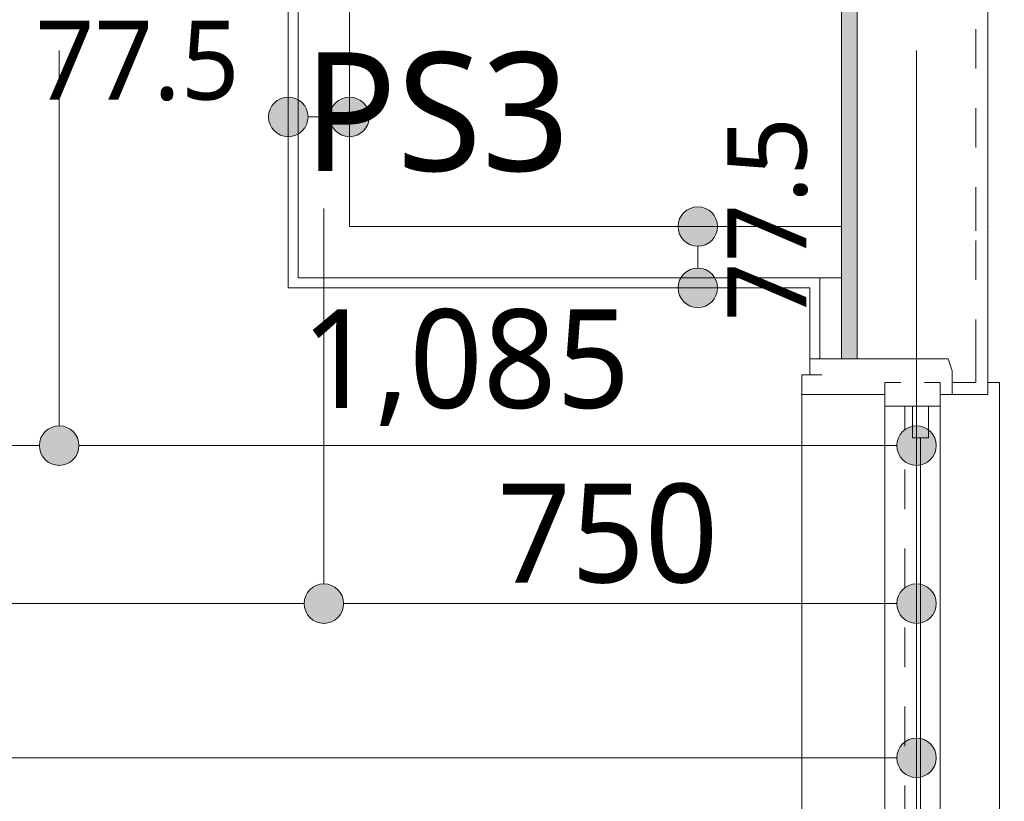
# Model space of a CAD drawing. Header units: millimetres. Extents: x 0 to 841, y 0 to 1188.
# Tile 84 of 98: x 702 to 726, y 956 to 976. Entities that reach past the tile are written whole.
import ezdxf
from ezdxf.xclip import XClip

# ---------------------------------------------------------------- set-up
doc = ezdxf.new("R2010")
doc.units = ezdxf.units.MM
doc.header["$MEASUREMENT"] = 0
doc.header["$XCLIPFRAME"] = 0
for name, pattern in [('Wipeout_Contour', [1000, 0, -1000]), ('通り芯', [19, 15, -2, 0, -2]), ('ＪＷ点線１', [2, 1, -1])]:
    doc.linetypes.add(name, pattern=pattern)
for name, color, linetype, lineweight in [('Archicad窓_ペン_番号__23', 7, 'Continuous', 15), ('壁-躯体_ペン_番号__141', 7, 'Continuous', 15), ('壁-間仕切り_ペン_番号__141', 7, 'Continuous', 15), ('室名.★_ペン_番号__46', 7, 'Continuous', 13), ('寸法_ペン_番号__45', 7, 'Continuous', 13), ('寸法_ペン_番号__46', 7, 'Continuous', 13), ('通り芯_ペン_番号__139', 8, 'Continuous', 5)]:
    doc.layers.add(name, color=color, linetype=linetype, lineweight=lineweight)
for name, color, linetype, lineweight, true_color in [('Archicad窓_ペン_番号__63', 251, 'Continuous', 5, 0x6a6a6a), ('壁-躯体_ペン_番号__161', 251, 'Continuous', 5, 0x6a6a6a), ('壁-躯体_ペン_番号__169', 253, 'Continuous', 5, 0xaaaaaa), ('壁-躯体_ペン_番号__174', 253, 'Continuous', 5, 0xaaaaaa), ('壁-間仕切り_ペン_番号__161', 251, 'Continuous', 5, 0x6a6a6a), ('寸法_ペン_番号__85', 251, 'Continuous', 5, 0x6a6a6a), ('床_ペン_番号__89', 251, 'Continuous', 5, 0x6a6a6a)]:
    doc.layers.add(name, color=color, linetype=linetype, lineweight=lineweight, true_color=true_color)
for name, color, linetype in [('EV.★', 7, 'Continuous'), ('壁-躯体', 7, 'Continuous'), ('壁-間仕切り', 7, 'Continuous'), ('寸法', 7, 'Continuous'), ('床', 7, 'Continuous')]:
    doc.layers.add(name, color=color, linetype=linetype)
doc.styles.add('GENERATED_STYLE_1', font='meiryo.ttc')
pattern_1 = [(45, (488.263, 926.959), (-12.7279, 12.7279), []), (45, (488.008, 927.213), (-12.7279, 12.7279), []), (45, (487.753, 927.468), (-12.7279, 12.7279), [])]

# ---------------------------------------------------------------- blocks, each defined once
blk = doc.blocks.new('*X9')
at = {"layer": '壁-躯体_ペン_番号__174', "linetype": 'Continuous', "lineweight": 5, "true_color": 0xaaaaaa}
blk.add_hatch(color=253, dxfattribs=at).paths.add_polyline_path([(722.763, 969.372), (722.363, 969.234), (722.363, 967.159), (722.763, 967.159)])
blk = doc.blocks.new('*X62')
at = {"layer": '壁-躯体_ペン_番号__174', "linetype": 'Continuous', "lineweight": 5, "true_color": 0xaaaaaa}
blk.add_hatch(color=253, dxfattribs=at).paths.add_polyline_path([(722.763, 970.509), (722.363, 970.509), (722.363, 969.234), (722.763, 969.372)])
blk = doc.blocks.new('*X64')
at = {"layer": '壁-躯体_ペン_番号__174', "linetype": 'Continuous', "lineweight": 5, "true_color": 0xaaaaaa}
blk.add_hatch(color=253, dxfattribs=at).paths.add_polyline_path([(722.363, 976.309), (722.363, 970.509), (722.763, 970.509), (722.763, 976.309)])
blk = doc.blocks.new('図面_6_6', base_point=(598.263, 1001.922))
at = {"layer": 'Archicad窓_ペン_番号__23', "color": 7, "linetype": 'Continuous', "lineweight": 15}
for p, q in [((724.463, 966.559), (724.863, 966.559)), ((724.863, 966.559), (724.863, 965.959)), ((724.563, 965.959), (724.563, 965.159))]:
    blk.add_line(p, q, dxfattribs=at)
at = {"layer": 'Archicad窓_ペン_番号__63', "color": 251, "linetype": 'Continuous', "lineweight": 5, "true_color": 0x6a6a6a}
for p, q in [((726.363, 943.359), (726.363, 966.559)), ((724.863, 943.959), (724.863, 965.959))]:
    blk.add_line(p, q, dxfattribs=at)
at = {"color": 254, "linetype": 'Wipeout_Contour', "lineweight": 0, "ltscale": 4842.351706}
blk.add_wipeout([(725.763, 970.405), (725.763, 967.159), (726.063, 967.159), (726.063, 970.509)], dxfattribs=at).dxf.layer = '壁-躯体'
at = {"color": 254, "linetype": 'Wipeout_Contour', "lineweight": 0, "ltscale": 22881.22973}
blk.add_wipeout([(488.263, 926.959), (582.263, 926.959), (724.263, 926.959), (724.263, 969.859), (709.263, 969.859), (709.263, 976.959), (724.263, 976.959), (724.263, 1021.959), (686.663, 1021.959), (686.663, 1062.859), (655.963, 1062.859), (655.963, 1094.959), (636.763, 1094.959), (636.763, 1078.959), (614.963, 1078.959), (614.963, 1061.059), (582.263, 1061.059), (582.263, 991.959), (488.263, 991.959)], dxfattribs=at).dxf.layer = '床'
at = {"layer": '壁-躯体_ペン_番号__169', "linetype": 'Continuous', "lineweight": 5, "true_color": 0xaaaaaa}
h = blk.add_hatch(dxfattribs=at)
h.set_pattern_fill('コンクリート_構造2_0006', color=253, style=0, pattern_type=2)
h.set_pattern_definition(pattern_1)
h.paths.add_polyline_path([(725.763, 970.405), (725.763, 967.159), (726.063, 967.159), (726.063, 970.509)])
at = {"layer": '寸法', "linetype": 'Continuous', "lineweight": 0, "true_color": 0x000000}
for points in [[(702.063, 964.964), (702.101, 964.773), (702.209, 964.611), (702.371, 964.503), (702.563, 964.464), (702.754, 964.503), (702.916, 964.611), (703.025, 964.773), (703.063, 964.964), (703.025, 965.156), (702.916, 965.318), (702.754, 965.426), (702.563, 965.464), (702.371, 965.426), (702.209, 965.318), (702.101, 965.156)], [(723.763, 964.964), (723.801, 964.773), (723.909, 964.611), (724.071, 964.503), (724.263, 964.464), (724.454, 964.503), (724.616, 964.611), (724.725, 964.773), (724.763, 964.964), (724.725, 965.156), (724.616, 965.318), (724.454, 965.426), (724.263, 965.464), (724.071, 965.426), (723.909, 965.318), (723.801, 965.156)], [(708.763, 960.964), (708.801, 960.773), (708.909, 960.611), (709.071, 960.503), (709.263, 960.464), (709.454, 960.503), (709.616, 960.611), (709.725, 960.773), (709.763, 960.964), (709.725, 961.156), (709.616, 961.318), (709.454, 961.426), (709.263, 961.464), (709.071, 961.426), (708.909, 961.318), (708.801, 961.156)], [(723.763, 960.964), (723.801, 960.773), (723.909, 960.611), (724.071, 960.503), (724.263, 960.464), (724.454, 960.503), (724.616, 960.611), (724.725, 960.773), (724.763, 960.964), (724.725, 961.156), (724.616, 961.318), (724.454, 961.426), (724.263, 961.464), (724.071, 961.426), (723.909, 961.318), (723.801, 961.156)], [(723.763, 957.062), (723.801, 956.87), (723.909, 956.708), (724.071, 956.6), (724.263, 956.562), (724.454, 956.6), (724.616, 956.708), (724.725, 956.87), (724.763, 957.062), (724.725, 957.253), (724.616, 957.415), (724.454, 957.524), (724.263, 957.562), (724.071, 957.524), (723.909, 957.415), (723.801, 957.253)]]:
    blk.add_hatch(color=18, dxfattribs=at).paths.add_polyline_path(points)
at = {"layer": 'Archicad窓_ペン_番号__23', "color": 7, "linetype": 'Continuous', "lineweight": 15}
for p, q in [((721.363, 966.259), (721.363, 966.759)), ((721.363, 966.759), (721.863, 966.759)), ((723.463, 965.959), (723.463, 966.559)), ((723.463, 966.559), (723.863, 966.559)), ((723.463, 966.259), (721.363, 966.259)), ((724.863, 965.959), (723.463, 965.959)), ((724.163, 965.159), (724.163, 965.959)), ((724.163, 965.959), (724.563, 965.959)), ((724.563, 965.159), (724.163, 965.159)), ((724.363, 965.159), (724.363, 955.359))]:
    blk.add_line(p, q, dxfattribs=at)
at = {"layer": 'Archicad窓_ペン_番号__63', "color": 251, "linetype": 'Continuous', "lineweight": 5, "true_color": 0x6a6a6a}
for p, q in [((721.363, 943.159), (721.363, 966.759)), ((721.363, 966.759), (721.563, 966.759)), ((723.463, 943.959), (723.463, 965.959))]:
    blk.add_line(p, q, dxfattribs=at)
at = {"layer": 'Archicad窓_ペン_番号__63', "color": 251, "linetype": 'ＪＷ点線１', "lineweight": 5, "true_color": 0x6a6a6a}
blk.add_line((723.963, 955.359), (723.963, 965.959), dxfattribs=at)
at = {"layer": '壁-間仕切り_ペン_番号__141', "color": 7, "linetype": 'Continuous', "lineweight": 15}
blk.add_point((726.063, 970.509), dxfattribs=at)
at = {"layer": '寸法_ペン_番号__45', "color": 7, "linetype": 'Continuous', "lineweight": 13}
for centre in [(702.563, 964.964), (724.263, 964.964), (709.263, 960.964), (724.263, 960.964), (724.263, 957.062)]:
    blk.add_circle(centre, 0.5, dxfattribs=at)
at = {"layer": '寸法_ペン_番号__85', "color": 251, "linetype": 'Continuous', "lineweight": 5, "true_color": 0x6a6a6a}
for p, q in [((702.563, 965.464), (702.563, 974.964)), ((672.063, 964.964), (702.063, 964.964)), ((703.063, 964.964), (723.763, 964.964)), ((666.963, 960.964), (708.763, 960.964)), ((709.763, 960.964), (723.763, 960.964)), ((666.963, 957.062), (723.763, 957.062))]:
    blk.add_line(p, q, dxfattribs=at)
for p in [(702.563, 964.464), (724.263, 964.464), (709.263, 960.464), (724.263, 960.464), (724.263, 956.562)]:
    blk.add_point(p, dxfattribs=at)
at = {"layer": '床_ペン_番号__89', "color": 251, "linetype": 'Continuous', "lineweight": 5, "true_color": 0x6a6a6a, "flags": 128}
blk.add_lwpolyline([(488.263, 926.959), (582.263, 926.959), (724.263, 926.959), (724.263, 969.859), (709.263, 969.859), (709.263, 976.959), (724.263, 976.959), (724.263, 1021.959), (686.663, 1021.959), (686.663, 1062.859), (655.963, 1062.859), (655.963, 1094.959), (636.763, 1094.959), (636.763, 1078.959), (614.963, 1078.959), (614.963, 1061.059), (582.263, 1061.059), (582.263, 991.959), (488.263, 991.959)], close=True, dxfattribs=at)
at = {"layer": '寸法_ペン_番号__46', "color": 7, "linetype": 'Continuous', "lineweight": 13, "attachment_point": 7, "style": 'GENERATED_STYLE_1'}
for s, insert, char_height, width in [('\\A1;{\\pql;\\fMeiryo|b0|i0|c128|p0;\\W1.000000;77.5}', (701.963, 973.684), 2, 5.89974), ('\\A1;{\\pql;\\fMeiryo|b0|i0|c128|p0;\\W1.000000;1,085}', (708.69, 965.464), 2.5, 9.445), ('\\A1;{\\pql;\\fMeiryo|b0|i0|c128|p0;\\W1.000000;750}', (713.657, 961.464), 2.5, 6.21095)]:
    blk.add_mtext(s, dxfattribs=dict(at, insert=insert, char_height=char_height, width=width))
at = {"color": 254, "linetype": 'Wipeout_Contour', "lineweight": 0, "ltscale": 3626.236922}
blk.add_wipeout([(721.813, 969.045), (722.288, 969.209), (721.813, 969.209)], dxfattribs=at).dxf.layer = '壁-躯体'
at = {"color": 254, "linetype": 'Wipeout_Contour', "lineweight": 0, "ltscale": 3602.073208}
blk.add_wipeout([(708.613, 969.209), (708.363, 969.209), (708.363, 968.959)], dxfattribs=at).dxf.layer = '壁-間仕切り'
at = {"color": 254, "linetype": 'Wipeout_Contour', "lineweight": 0, "ltscale": 4829.858141}
blk.add_wipeout([(721.563, 968.959), (721.563, 967.159), (721.813, 967.159), (721.813, 968.959)], dxfattribs=at).dxf.layer = '壁-躯体'
at = {"color": 254, "linetype": 'Wipeout_Contour', "lineweight": 0, "ltscale": 3605.436174}
blk.add_wipeout([(708.613, 970.509), (708.613, 969.209), (709.913, 970.509)], dxfattribs=at).dxf.layer = '壁-間仕切り'
at = {"layer": '壁-躯体_ペン_番号__141', "color": 7, "linetype": 'Continuous', "lineweight": 15}
blk.add_line((721.563, 967.159), (721.563, 966.759), dxfattribs=at)
at = {"layer": '壁-躯体_ペン_番号__141', "color": 7, "linetype": 'Continuous', "lineweight": 15, "flags": 128}
blk.add_lwpolyline([(721.563, 968.959), (721.563, 967.159)], dxfattribs=at)
at = {"color": 254, "linetype": 'Wipeout_Contour', "lineweight": 0, "ltscale": 6039.948385}
blk.add_wipeout([(722.288, 969.209), (721.813, 969.045), (721.813, 967.159), (722.363, 967.159), (722.363, 969.209)], dxfattribs=at).dxf.layer = '壁-躯体'
at = {"color": 254, "linetype": 'Wipeout_Contour', "lineweight": 0, "ltscale": 3600.621484}
blk.add_wipeout([(708.363, 968.959), (708.613, 968.959), (708.613, 969.209)], dxfattribs=at).dxf.layer = '壁-間仕切り'
at = {"layer": '壁-躯体_ペン_番号__161', "color": 251, "linetype": 'Continuous', "lineweight": 5, "true_color": 0x6a6a6a}
for p, q in [((721.813, 968.959), (721.813, 969.045)), ((721.813, 968.959), (721.813, 967.159)), ((721.813, 967.159), (721.563, 967.159))]:
    blk.add_line(p, q, dxfattribs=at)
at = {"layer": '壁-間仕切り_ペン_番号__141', "color": 7, "linetype": 'Continuous', "lineweight": 15, "flags": 128}
blk.add_lwpolyline([(708.363, 968.959), (708.363, 969.209)], dxfattribs=at)
at = {"layer": '壁-間仕切り_ペン_番号__161', "color": 251, "linetype": 'Continuous', "lineweight": 5, "true_color": 0x6a6a6a}
blk.add_line((721.813, 969.209), (721.813, 969.045), dxfattribs=at)
at = {"color": 254, "linetype": 'Wipeout_Contour', "lineweight": 0, "ltscale": 4832.453087}
blk.add_wipeout([(722.763, 969.372), (722.363, 969.234), (722.363, 967.159), (722.763, 967.159)], dxfattribs=at).dxf.layer = '壁-躯体'
at = {"layer": '壁-躯体_ペン_番号__161', "color": 251, "linetype": 'Continuous', "lineweight": 5, "true_color": 0x6a6a6a}
for p, q in [((722.363, 969.209), (722.288, 969.209)), ((722.363, 969.209), (722.363, 969.234)), ((722.363, 969.209), (722.363, 967.159)), ((722.363, 967.159), (721.813, 967.159))]:
    blk.add_line(p, q, dxfattribs=at)
at = {"layer": '壁-間仕切り_ペン_番号__161', "color": 251, "linetype": 'Continuous', "lineweight": 5, "true_color": 0x6a6a6a}
blk.add_line((722.288, 969.209), (721.813, 969.209), dxfattribs=at)
at = {"layer": 'EV.★', "color": 7, "linetype": 'Continuous', "lineweight": 5}
blk.add_blockref('*X9', (0, 0), dxfattribs=at)
at = {"color": 254, "linetype": 'Wipeout_Contour', "lineweight": 0, "ltscale": 3624.003021}
blk.add_wipeout([(721.813, 969.045), (721.563, 968.959), (721.813, 968.959)], dxfattribs=at).dxf.layer = '壁-間仕切り'
at = {"color": 254, "linetype": 'Wipeout_Contour', "lineweight": 0, "ltscale": 4837.257133}
blk.add_wipeout([(722.763, 969.372), (722.763, 967.159), (725.763, 967.159), (725.763, 970.405)], dxfattribs=at).dxf.layer = '壁-躯体'
at = {"color": 254, "linetype": 'Wipeout_Contour', "lineweight": 0, "ltscale": 4817.46431}
blk.add_wipeout([(708.613, 968.959), (721.563, 968.959), (721.563, 969.209), (708.613, 969.209)], dxfattribs=at).dxf.layer = '壁-間仕切り'
at = {"color": 254, "linetype": 'Wipeout_Contour', "lineweight": 0, "ltscale": 3625.646706}
blk.add_wipeout([(722.363, 969.209), (722.363, 969.234), (722.288, 969.209)], dxfattribs=at).dxf.layer = '壁-間仕切り'
at = {"layer": '壁-躯体_ペン_番号__169', "linetype": 'Continuous', "lineweight": 5, "true_color": 0xaaaaaa}
h = blk.add_hatch(dxfattribs=at)
h.set_pattern_fill('コンクリート_構造2_0006', color=253, style=0, pattern_type=2)
h.set_pattern_definition(pattern_1)
h.paths.add_polyline_path([(722.763, 969.372), (722.763, 967.159), (725.763, 967.159), (725.763, 970.405)])
at = {"layer": '壁-躯体_ペン_番号__141', "color": 7, "linetype": 'Continuous', "lineweight": 15}
blk.add_line((722.763, 969.372), (722.763, 967.159), dxfattribs=at)
at = {"layer": '壁-躯体_ペン_番号__161', "color": 251, "linetype": 'Continuous', "lineweight": 5, "true_color": 0x6a6a6a}
blk.add_line((722.763, 967.159), (722.363, 967.159), dxfattribs=at)
at = {"layer": '寸法_ペン_番号__85', "color": 251, "linetype": 'Continuous', "lineweight": 5, "true_color": 0x6a6a6a}
blk.add_line((724.263, 957.562), (724.263, 967.062), dxfattribs=at)
at = {"color": 254, "linetype": 'Wipeout_Contour', "lineweight": 0, "ltscale": 3603.756738}
blk.add_wipeout([(709.913, 970.509), (708.613, 969.209), (709.913, 969.209)], dxfattribs=at).dxf.layer = '壁-間仕切り'
at = {"color": 254, "linetype": 'Wipeout_Contour', "lineweight": 0, "ltscale": 4833.491376}
blk.add_wipeout([(721.563, 969.209), (721.563, 968.959), (721.813, 969.045), (721.813, 969.209)], dxfattribs=at).dxf.layer = '壁-間仕切り'
at = {"layer": '壁-躯体_ペン_番号__161', "color": 251, "linetype": 'Continuous', "lineweight": 5, "true_color": 0x6a6a6a}
blk.add_line((721.813, 968.959), (721.813, 969.045), dxfattribs=at)
at = {"layer": '壁-間仕切り_ペン_番号__141', "color": 7, "linetype": 'Continuous', "lineweight": 15, "flags": 128}
blk.add_lwpolyline([(708.363, 968.959), (721.563, 968.959)], dxfattribs=at)
at = {"layer": '壁-間仕切り_ペン_番号__161', "color": 251, "linetype": 'Continuous', "lineweight": 5, "true_color": 0x6a6a6a}
blk.add_line((708.613, 970.509), (708.613, 969.209), dxfattribs=at)
at = {"color": 254, "linetype": 'Wipeout_Contour', "lineweight": 0, "ltscale": 7251.881259}
blk.add_wipeout([(725.163, 966.559), (725.163, 966.259), (726.063, 966.259), (726.063, 967.159), (725.763, 967.159), (725.763, 966.559)], dxfattribs=at).dxf.layer = '壁-躯体'
at = {"color": 254, "linetype": 'Wipeout_Contour', "lineweight": 0, "ltscale": 6030.534977}
blk.add_wipeout([(722.363, 970.509), (709.913, 970.509), (709.913, 969.209), (722.288, 969.209), (722.363, 969.234)], dxfattribs=at).dxf.layer = '壁-間仕切り'
at = {"layer": '壁-躯体_ペン_番号__169', "linetype": 'Continuous', "lineweight": 5, "true_color": 0xaaaaaa}
h = blk.add_hatch(dxfattribs=at)
h.set_pattern_fill('コンクリート_構造2_0006', color=253, style=0, pattern_type=2)
h.set_pattern_definition(pattern_1)
h.paths.add_polyline_path([(725.163, 966.559), (725.163, 966.259), (726.063, 966.259), (726.063, 967.159), (725.763, 967.159), (725.763, 966.559)])
at = {"layer": '寸法', "linetype": 'Continuous', "lineweight": 0, "true_color": 0x000000}
for points in [[(718.226, 970.509), (718.264, 970.317), (718.372, 970.155), (718.534, 970.047), (718.726, 970.009), (718.917, 970.047), (719.079, 970.155), (719.188, 970.317), (719.226, 970.509), (719.188, 970.7), (719.079, 970.862), (718.917, 970.971), (718.726, 971.009), (718.534, 970.971), (718.372, 970.862), (718.264, 970.7)], [(718.226, 968.959), (718.264, 968.767), (718.372, 968.605), (718.534, 968.497), (718.726, 968.459), (718.917, 968.497), (719.079, 968.605), (719.188, 968.767), (719.226, 968.959), (719.188, 969.15), (719.079, 969.312), (718.917, 969.421), (718.726, 969.459), (718.534, 969.421), (718.372, 969.312), (718.264, 969.15)]]:
    blk.add_hatch(color=18, dxfattribs=at).paths.add_polyline_path(points)
at = {"layer": 'Archicad窓_ペン_番号__23', "color": 7, "linetype": 'Continuous', "lineweight": 15}
blk.add_line((725.163, 966.259), (724.863, 966.259), dxfattribs=at)
at = {"layer": 'Archicad窓_ペン_番号__63', "color": 251, "linetype": 'Continuous', "lineweight": 5, "true_color": 0x6a6a6a}
blk.add_line((726.363, 966.559), (726.063, 966.559), dxfattribs=at)
at = {"layer": '壁-躯体_ペン_番号__141', "color": 7, "linetype": 'Continuous', "lineweight": 15}
for p, q in [((726.063, 967.159), (726.063, 966.259)), ((726.063, 966.259), (725.163, 966.259))]:
    blk.add_line(p, q, dxfattribs=at)
at = {"layer": '壁-躯体_ペン_番号__141', "color": 7, "linetype": 'Continuous', "lineweight": 15, "flags": 128}
blk.add_lwpolyline([(726.063, 967.159), (726.063, 970.509)], dxfattribs=at)
at = {"layer": '壁-躯体_ペン_番号__161', "color": 251, "linetype": 'Continuous', "lineweight": 5, "true_color": 0x6a6a6a}
for q in [(722.288, 969.209), (722.363, 969.234)]:
    blk.add_line((722.363, 969.209), q, dxfattribs=at)
at = {"layer": '壁-間仕切り_ペン_番号__161', "color": 251, "linetype": 'Continuous', "lineweight": 5, "true_color": 0x6a6a6a}
for p, q in [((722.363, 970.509), (722.363, 969.234)), ((708.613, 969.209), (709.913, 969.209)), ((709.913, 969.209), (721.813, 969.209)), ((721.813, 969.209), (721.813, 969.045)), ((722.288, 969.209), (721.813, 969.209))]:
    blk.add_line(p, q, dxfattribs=at)
at = {"layer": '壁-間仕切り_ペン_番号__161', "color": 251, "linetype": 'Continuous', "lineweight": 5, "true_color": 0x6a6a6a, "flags": 128}
blk.add_lwpolyline([(722.363, 970.509), (709.913, 970.509)], dxfattribs=at)
at = {"layer": '寸法_ペン_番号__45', "color": 7, "linetype": 'Continuous', "lineweight": 13}
for centre in [(718.726, 970.509), (718.726, 968.959)]:
    blk.add_circle(centre, 0.5, dxfattribs=at)
at = {"layer": '寸法_ペン_番号__85', "color": 251, "linetype": 'Continuous', "lineweight": 5, "true_color": 0x6a6a6a}
blk.add_line((718.726, 969.459), (718.726, 970.009), dxfattribs=at)
at = {"layer": '寸法_ペン_番号__46', "color": 7, "linetype": 'Continuous', "lineweight": 13, "insert": (721.516, 968.114), "char_height": 2, "width": 5.89974, "attachment_point": 7, "rotation": 90, "style": 'GENERATED_STYLE_1'}
blk.add_mtext('\\A1;{\\pql;\\fMeiryo|b0|i0|c128|p0;\\W1.000000;77.5}', dxfattribs=at)
at = {"color": 254, "linetype": 'Wipeout_Contour', "lineweight": 0, "ltscale": 4837.960839}
blk.add_wipeout([(722.763, 970.509), (722.363, 970.509), (722.363, 969.234), (722.763, 969.372)], dxfattribs=at).dxf.layer = '壁-躯体'
at = {"color": 254, "linetype": 'Wipeout_Contour', "lineweight": 0, "ltscale": 6043.711204}
blk.add_wipeout([(725.763, 967.159), (725.063, 967.159), (725.163, 966.859), (725.163, 966.559), (725.763, 966.559)], dxfattribs=at).dxf.layer = '壁-躯体'
at = {"color": 254, "linetype": 'Wipeout_Contour', "lineweight": 0, "ltscale": 4813.298779}
blk.add_wipeout([(708.363, 976.059), (708.363, 969.209), (708.613, 969.209), (708.613, 976.099)], dxfattribs=at).dxf.layer = '壁-間仕切り'
at = {"layer": '壁-躯体_ペン_番号__169', "linetype": 'Continuous', "lineweight": 5, "true_color": 0xaaaaaa}
h = blk.add_hatch(dxfattribs=at)
h.set_pattern_fill('コンクリート_構造2_0006', color=253, style=0, pattern_type=2)
h.set_pattern_definition(pattern_1)
h.paths.add_polyline_path([(725.763, 967.159), (725.063, 967.159), (725.163, 966.859), (725.163, 966.559), (725.763, 966.559)])
at = {"layer": '壁-躯体_ペン_番号__141', "color": 7, "linetype": 'ＪＷ点線１', "lineweight": 15}
for p, q in [((725.763, 967.159), (725.763, 970.405)), ((725.763, 967.159), (725.763, 966.559)), ((725.763, 966.559), (725.163, 966.559))]:
    blk.add_line(p, q, dxfattribs=at)
at = {"layer": '壁-躯体_ペン_番号__141', "color": 7, "linetype": 'Continuous', "lineweight": 15}
for p, q in [((725.063, 967.159), (722.763, 967.159)), ((725.163, 966.859), (725.063, 967.159)), ((725.163, 966.559), (725.163, 966.859)), ((725.163, 966.259), (725.163, 966.559))]:
    blk.add_line(p, q, dxfattribs=at)
at = {"layer": '壁-間仕切り_ペン_番号__141', "color": 7, "linetype": 'Continuous', "lineweight": 15, "flags": 128}
blk.add_lwpolyline([(708.363, 976.059), (708.363, 969.209)], dxfattribs=at)
at = {"layer": 'EV.★', "color": 7, "linetype": 'Continuous', "lineweight": 5}
blk.add_blockref('*X62', (0, 0), dxfattribs=at)
at = {"color": 254, "linetype": 'Wipeout_Contour', "lineweight": 0, "ltscale": 4817.401537}
blk.add_wipeout([(709.913, 970.509), (709.913, 976.309), (708.613, 976.099), (708.613, 970.509)], dxfattribs=at).dxf.layer = '壁-間仕切り'
at = {"layer": '寸法', "linetype": 'Continuous', "lineweight": 0, "true_color": 0x000000}
for points in [[(707.863, 973.284), (707.901, 973.092), (708.009, 972.93), (708.171, 972.822), (708.363, 972.784), (708.554, 972.822), (708.716, 972.93), (708.825, 973.092), (708.863, 973.284), (708.825, 973.475), (708.716, 973.637), (708.554, 973.746), (708.363, 973.784), (708.171, 973.746), (708.009, 973.637), (707.901, 973.475)], [(709.413, 973.284), (709.451, 973.092), (709.559, 972.93), (709.721, 972.822), (709.913, 972.784), (710.104, 972.822), (710.266, 972.93), (710.375, 973.092), (710.413, 973.284), (710.375, 973.475), (710.266, 973.637), (710.104, 973.746), (709.913, 973.784), (709.721, 973.746), (709.559, 973.637), (709.451, 973.475)]]:
    blk.add_hatch(color=18, dxfattribs=at).paths.add_polyline_path(points)
at = {"layer": '壁-間仕切り_ペン_番号__161', "color": 251, "linetype": 'Continuous', "lineweight": 5, "true_color": 0x6a6a6a}
for p, q in [((708.613, 976.099), (708.613, 970.509)), ((708.613, 970.509), (708.613, 969.209))]:
    blk.add_line(p, q, dxfattribs=at)
at = {"layer": '壁-間仕切り_ペン_番号__161', "color": 251, "linetype": 'Continuous', "lineweight": 5, "true_color": 0x6a6a6a, "flags": 128}
blk.add_lwpolyline([(709.913, 970.509), (709.913, 976.309)], dxfattribs=at)
at = {"layer": '寸法_ペン_番号__45', "color": 7, "linetype": 'Continuous', "lineweight": 13}
for centre in [(708.363, 973.284), (709.913, 973.284)]:
    blk.add_circle(centre, 0.5, dxfattribs=at)
at = {"layer": '寸法_ペン_番号__85', "color": 251, "linetype": 'Continuous', "lineweight": 5, "true_color": 0x6a6a6a}
for p, q in [((708.863, 973.284), (709.413, 973.284)), ((709.263, 961.464), (709.263, 970.964))]:
    blk.add_line(p, q, dxfattribs=at)
at = {"layer": '室名.★_ペン_番号__46', "color": 7, "linetype": 'Continuous', "lineweight": 13, "insert": (692.745, 1001.871), "char_height": 3, "attachment_point": 2, "style": 'GENERATED_STYLE_1'}
blk.add_mtext('\\A1;{\\pqc;\\pt0,920;\\fMeiryo|b0|i0|c128|p0;\\W1.000000;キッチン\\fMeiryo|b0|i0|c128|p0;\\W1.000000;\\A1{\\H.66x;\\S^  ;}\\fMeiryo|b0|i0|c128|p0;\\W1.000000;\\fMeiryo|b0|i0|c128|p0;\\W1.000000;\\A1{\\H.66x;\\S^  ;}\\fMeiryo|b0|i0|c128|p0;\\W1.000000;\\fMeiryo|b0|i0|c128|p0;\\W1.000000;\\fMeiryo|b0|i0|c128|p0;\\W1.000000;\\fMeiryo|b0|i0|c128|p0;\\W1.000000;\\fMeiryo|b0|i0|c128|p0;\\W1.000000;\\fMeiryo|b0|i0|c128|p0;\\W1.000000;\\fMeiryo|b0|i0|c128|p0;\\W1.000000;\\A1{\\H.66x;\\S^  ;}\\fMeiryo|b0|i0|c128|p0;\\W1.000000;\\fMeiryo|b0|i0|c128|p0;\\W1.000000;\\A1{\\H.66x;\\S^  ;}\\fMeiryo|b0|i0|c128|p0;\\W1.000000;\\fMeiryo|b0|i0|c128|p0;\\W1.000000;\\fMeiryo|b0|i0|c128|p0;\\W1.000000;\\fMeiryo|b0|i0|c128|p0;\\W1.000000;\\fMeiryo|b0|i0|c128|p0;\\W1.000000;\\fMeiryo|b0|i0|c128|p0;\\W1.000000;\\fMeiryo|b0|i0|c128|p0;\\W1.000000;\\A1{\\H.66x;\\S^  ;}\\fMeiryo|b0|i0|c128|p0;\\W1.000000;\\fMeiryo|b0|i0|c128|p0;\\W1.000000;\\A1{\\H.66x;\\S^  ;}\\fMeiryo|b0|i0|c128|p0;\\W1.000000;\\fMeiryo|b0|i0|c128|p0;\\W1.000000;\\fMeiryo|b0|i0|c128|p0;\\W1.000000;\\fMeiryo|b0|i0|c128|p0;\\W1.000000;\\fMeiryo|b0|i0|c128|p0;\\W1.000000;\\fMeiryo|b0|i0|c128|p0;\\W1.000000;\\fMeiryo|b0|i0|c128|p0;\\W1.000000;\\A1{\\H.66x;\\S^  ;}\\fMeiryo|b0|i0|c128|p0;\\W1.000000;\\fMeiryo|b0|i0|c128|p0;\\W1.000000;\\A1{\\H.66x;\\S^  ;}\\fMeiryo|b0|i0|c128|p0;\\W1.000000;\\fMeiryo|b0|i0|c128|p0;\\W1.000000;\\fMeiryo|b0|i0|c128|p0;\\W1.000000;\\fMeiryo|b0|i0|c128|p0;\\W1.000000;\\fMeiryo|b0|i0|c128|p0;\\W1.000000;\\fMeiryo|b0|i0|c128|p0;\\W1.000000;\\fMeiryo|b0|i0|c128|p0;\\W1.000000;\\A1{\\H.66x;\\S^  ;}\\fMeiryo|b0|i0|c128|p0;\\W1.000000;\\fMeiryo|b0|i0|c128|p0;\\W1.000000;\\A1{\\H.66x;\\S^  ;}\\fMeiryo|b0|i0|c128|p0;\\W1.000000;\\fMeiryo|b0|i0|c128|p0;\\W1.000000;\\fMeiryo|b0|i0|c128|p0;\\W1.000000;\\fMeiryo|b0|i0|c128|p0;\\W1.000000;\\fMeiryo|b0|i0|c128|p0;\\W1.000000;\\fMeiryo|b0|i0|c128|p0;\\W1.000000;\\fMeiryo|b0|i0|c128|p0;\\W1.000000;\\fMeiryo|b0|i0|c128|p0;\\W1.000000;}', dxfattribs=at)
at = {"color": 254, "linetype": 'Wipeout_Contour', "lineweight": 0, "ltscale": 4843.608068}
blk.add_wipeout([(725.763, 970.509), (722.763, 970.509), (722.763, 969.372), (725.763, 970.405)], dxfattribs=at).dxf.layer = '壁-躯体'
at = {"layer": '壁-躯体_ペン_番号__169', "linetype": 'Continuous', "lineweight": 5, "true_color": 0xaaaaaa}
h = blk.add_hatch(dxfattribs=at)
h.set_pattern_fill('コンクリート_構造2_0006', color=253, style=0, pattern_type=2)
h.set_pattern_definition(pattern_1)
h.paths.add_polyline_path([(725.763, 970.509), (722.763, 970.509), (722.763, 969.372), (725.763, 970.405)])
at = {"color": 254, "linetype": 'Wipeout_Contour', "lineweight": 0, "ltscale": 4849.120159}
blk.add_wipeout([(722.363, 976.309), (722.363, 970.509), (722.763, 970.509), (722.763, 976.309)], dxfattribs=at).dxf.layer = '壁-躯体'
at = {"color": 254, "linetype": 'Wipeout_Contour', "lineweight": 0, "ltscale": 3636.394189}
blk.add_wipeout([(725.763, 970.509), (725.763, 970.405), (726.063, 970.509)], dxfattribs=at).dxf.layer = '壁-躯体'
at = {"layer": '壁-躯体_ペン_番号__169', "linetype": 'Continuous', "lineweight": 5, "true_color": 0xaaaaaa}
h = blk.add_hatch(dxfattribs=at)
h.set_pattern_fill('コンクリート_構造2_0006', color=253, style=0, pattern_type=2)
h.set_pattern_definition(pattern_1)
h.paths.add_polyline_path([(725.763, 970.509), (725.763, 970.405), (726.063, 970.509)])
at = {"layer": '壁-躯体_ペン_番号__161', "color": 251, "linetype": 'Continuous', "lineweight": 5, "true_color": 0x6a6a6a, "flags": 128}
blk.add_lwpolyline([(722.363, 976.309), (722.363, 970.509)], dxfattribs=at)
at = {"layer": '壁-間仕切り_ペン_番号__161', "color": 251, "linetype": 'Continuous', "lineweight": 5, "true_color": 0x6a6a6a}
blk.add_line((722.363, 970.509), (722.363, 969.234), dxfattribs=at)
at = {"layer": 'EV.★', "color": 7, "linetype": 'Continuous', "lineweight": 5}
blk.add_blockref('*X64', (0, 0), dxfattribs=at)
at = {"color": 254, "linetype": 'Wipeout_Contour', "lineweight": 0, "ltscale": 4857.119006}
blk.add_wipeout([(726.063, 970.509), (726.063, 976.309), (725.763, 976.309), (725.763, 970.509)], dxfattribs=at).dxf.layer = '壁-躯体'
at = {"layer": '壁-躯体_ペン_番号__169', "linetype": 'Continuous', "lineweight": 5, "true_color": 0xaaaaaa}
h = blk.add_hatch(dxfattribs=at)
h.set_pattern_fill('コンクリート_構造2_0006', color=253, style=0, pattern_type=2)
h.set_pattern_definition(pattern_1)
h.paths.add_polyline_path([(726.063, 970.509), (726.063, 976.309), (725.763, 976.309), (725.763, 970.509)])
at = {"layer": '壁-躯体_ペン_番号__141', "color": 7, "linetype": 'Continuous', "lineweight": 15, "flags": 128}
blk.add_lwpolyline([(726.063, 970.509), (726.063, 976.309)], dxfattribs=at)
at = {"layer": '壁-間仕切り_ペン_番号__141', "color": 7, "linetype": 'Continuous', "lineweight": 15}
blk.add_point((726.063, 970.509), dxfattribs=at)
at = {"color": 254, "linetype": 'Wipeout_Contour', "lineweight": 0, "ltscale": 4853.177607}
blk.add_wipeout([(725.763, 970.509), (725.763, 976.309), (722.763, 976.309), (722.763, 970.509)], dxfattribs=at).dxf.layer = '壁-躯体'
at = {"layer": '壁-躯体_ペン_番号__169', "linetype": 'Continuous', "lineweight": 5, "true_color": 0xaaaaaa}
h = blk.add_hatch(dxfattribs=at)
h.set_pattern_fill('コンクリート_構造2_0006', color=253, style=0, pattern_type=2)
h.set_pattern_definition(pattern_1)
h.paths.add_polyline_path([(725.763, 970.509), (725.763, 976.309), (722.763, 976.309), (722.763, 970.509)])
at = {"layer": '壁-躯体_ペン_番号__141', "color": 7, "linetype": 'Continuous', "lineweight": 15}
blk.add_line((722.763, 976.309), (722.763, 970.509), dxfattribs=at)
at = {"layer": '壁-躯体_ペン_番号__141', "color": 7, "linetype": 'ＪＷ点線１', "lineweight": 15}
blk.add_line((725.763, 970.509), (725.763, 976.309), dxfattribs=at)
at = {"layer": '壁-間仕切り_ペン_番号__141', "color": 7, "linetype": 'Continuous', "lineweight": 15}
blk.add_line((722.763, 970.509), (722.763, 969.372), dxfattribs=at)
at = {"layer": '壁-間仕切り_ペン_番号__141', "color": 7, "linetype": 'ＪＷ点線１', "lineweight": 15}
blk.add_line((725.763, 970.405), (725.763, 970.509), dxfattribs=at)
at = {"layer": '寸法_ペン_番号__85', "color": 251, "linetype": 'Continuous', "lineweight": 5, "true_color": 0x6a6a6a}
for p, q in [((724.263, 965.464), (724.263, 974.964)), ((724.263, 961.464), (724.263, 970.964))]:
    blk.add_line(p, q, dxfattribs=at)
at = {"layer": '通り芯_ペン_番号__139', "color": 8, "linetype": '通り芯', "lineweight": 5}
blk.add_line((724.263, 1124.959), (724.263, 886.959), dxfattribs=at)
at = {"layer": '室名.★_ペン_番号__46', "color": 7, "linetype": 'Continuous', "lineweight": 13, "insert": (715.471, 974.919), "char_height": 3, "attachment_point": 2, "style": 'GENERATED_STYLE_1'}
blk.add_mtext('\\A1;{\\pqc;\\pt0,920;\\fMeiryo|b0|i0|c128|p0;\\W1.000000;PS3\\fMeiryo|b0|i0|c128|p0;\\W1.000000;\\A1{\\H.66x;\\S^  ;}\\fMeiryo|b0|i0|c128|p0;\\W1.000000;\\fMeiryo|b0|i0|c128|p0;\\W1.000000;\\A1{\\H.66x;\\S^  ;}\\fMeiryo|b0|i0|c128|p0;\\W1.000000;\\fMeiryo|b0|i0|c128|p0;\\W1.000000;\\fMeiryo|b0|i0|c128|p0;\\W1.000000;\\fMeiryo|b0|i0|c128|p0;\\W1.000000;\\fMeiryo|b0|i0|c128|p0;\\W1.000000;\\fMeiryo|b0|i0|c128|p0;\\W1.000000;\\fMeiryo|b0|i0|c128|p0;\\W1.000000;\\A1{\\H.66x;\\S^  ;}\\fMeiryo|b0|i0|c128|p0;\\W1.000000;\\fMeiryo|b0|i0|c128|p0;\\W1.000000;\\A1{\\H.66x;\\S^  ;}\\fMeiryo|b0|i0|c128|p0;\\W1.000000;\\fMeiryo|b0|i0|c128|p0;\\W1.000000;\\fMeiryo|b0|i0|c128|p0;\\W1.000000;\\fMeiryo|b0|i0|c128|p0;\\W1.000000;\\fMeiryo|b0|i0|c128|p0;\\W1.000000;\\fMeiryo|b0|i0|c128|p0;\\W1.000000;\\fMeiryo|b0|i0|c128|p0;\\W1.000000;\\A1{\\H.66x;\\S^  ;}\\fMeiryo|b0|i0|c128|p0;\\W1.000000;\\fMeiryo|b0|i0|c128|p0;\\W1.000000;\\A1{\\H.66x;\\S^  ;}\\fMeiryo|b0|i0|c128|p0;\\W1.000000;\\fMeiryo|b0|i0|c128|p0;\\W1.000000;\\fMeiryo|b0|i0|c128|p0;\\W1.000000;\\fMeiryo|b0|i0|c128|p0;\\W1.000000;\\fMeiryo|b0|i0|c128|p0;\\W1.000000;\\fMeiryo|b0|i0|c128|p0;\\W1.000000;\\fMeiryo|b0|i0|c128|p0;\\W1.000000;\\A1{\\H.66x;\\S^  ;}\\fMeiryo|b0|i0|c128|p0;\\W1.000000;\\fMeiryo|b0|i0|c128|p0;\\W1.000000;\\A1{\\H.66x;\\S^  ;}\\fMeiryo|b0|i0|c128|p0;\\W1.000000;\\fMeiryo|b0|i0|c128|p0;\\W1.000000;\\fMeiryo|b0|i0|c128|p0;\\W1.000000;\\fMeiryo|b0|i0|c128|p0;\\W1.000000;\\fMeiryo|b0|i0|c128|p0;\\W1.000000;\\fMeiryo|b0|i0|c128|p0;\\W1.000000;\\fMeiryo|b0|i0|c128|p0;\\W1.000000;\\A1{\\H.66x;\\S^  ;}\\fMeiryo|b0|i0|c128|p0;\\W1.000000;\\fMeiryo|b0|i0|c128|p0;\\W1.000000;\\A1{\\H.66x;\\S^  ;}\\fMeiryo|b0|i0|c128|p0;\\W1.000000;\\fMeiryo|b0|i0|c128|p0;\\W1.000000;\\fMeiryo|b0|i0|c128|p0;\\W1.000000;\\fMeiryo|b0|i0|c128|p0;\\W1.000000;\\fMeiryo|b0|i0|c128|p0;\\W1.000000;\\fMeiryo|b0|i0|c128|p0;\\W1.000000;\\fMeiryo|b0|i0|c128|p0;\\W1.000000;\\fMeiryo|b0|i0|c128|p0;\\W1.000000;}', dxfattribs=at)

msp = doc.modelspace()

# ---------------------------------------------------------------- block references
at = {"color": 7, "linetype": 'Continuous', "lineweight": 5}
ref = msp.add_blockref('図面_6_6', (598.263, 1001.922), dxfattribs=at)
XClip(ref).set_block_clipping_path([(424.0552611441, 854.4891387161), (772.4698611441, 1149.3547809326)])

doc.saveas('drawing.dxf')
